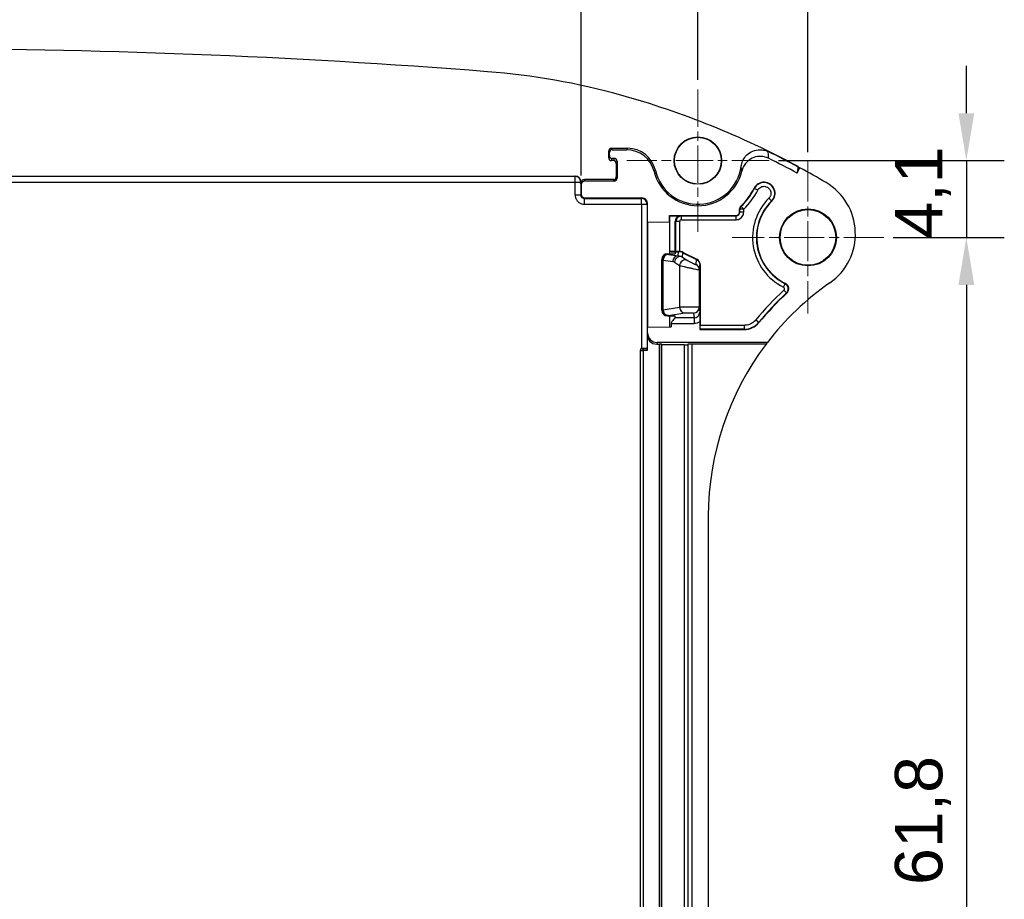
# Model space of a CAD drawing. Header units: millimetres. Extents: x 0 to 420, y 0 to 297.
# Tile 13 of 18: x 108 to 160, y 195 to 241. Entities that reach past the tile are written whole.
import ezdxf

# ---------------------------------------------------------------- set-up
doc = ezdxf.new("R2010")
doc.units = ezdxf.units.MM
doc.linetypes.add('CHAIN', pattern=[0.3543, 0.2362, -0.0295, 0.0591, -0.0295])
doc.layers.add('Centro(ISO)', color=137, linetype='Continuous', lineweight=18, true_color=0x408080)
doc.layers.add('Spigoli visibili(ISO)', color=176, linetype='Continuous', lineweight=25, true_color=0x000080)
doc.layers.add('Quote(ISO)', color=7, linetype='Continuous', lineweight=25)
doc.layers.add('Spigoli tangenti visibili(ISO)', color=7, linetype='Continuous', lineweight=25)
doc.styles.add('Federico-Quote', font='arial.ttf')
doc.dimstyles.new('X.XXX', dxfattribs={"dimtxt": 2.5, "dimasz": 2.5, "dimexe": 2, "dimexo": 0.5, "dimgap": 0.762, "dimtad": 1, "dimdec": 1, "dimrnd": 1e-08, "dimtxsty": 'Federico-Quote', "dimcen": 0.09, "dimdle": 10, "dimclrd": 7, "dimclre": 7, "dimclrt": 7, "dimazin": 2, "dimtfac": 1, "dimtmove": 0, "dimatfit": 3, "dimfxl": 1, "dimtolj": 1, "dimlwd": 25, "dimlwe": 25, "dimarcsym": 0})

# ---------------------------------------------------------------- blocks, each defined once
blk = doc.blocks.new('*D10')
at = {"layer": 'Defpoints', "color": 0, "linetype": 'Continuous', "transparency": 16777216}
for p in [(137.94, 253.173), (65.84, 232.377), (137.94, 232.377)]:
    blk.add_point(p, dxfattribs=at)
at = {"layer": 'Quote(ISO)', "color": 7, "linetype": 'Continuous', "lineweight": 25, "transparency": 16777216}
for p, q in [((65.84, 232.877), (65.84, 255.173)), ((137.94, 232.877), (137.94, 255.173)), ((68.34, 253.173), (135.44, 253.173))]:
    blk.add_line(p, q, dxfattribs=at)
at = {"layer": 'Quote(ISO)', "color": 7, "linetype": 'Continuous', "transparency": 16777216}
for points in [[(68.34, 253.589), (68.34, 252.756), (65.84, 253.173)], [(135.44, 253.589), (135.44, 252.756), (137.94, 253.173)]]:
    blk.add_solid(points, dxfattribs=at)
at = {"layer": 'Quote(ISO)', "color": 7, "linetype": 'Continuous', "lineweight": 25, "transparency": 16777216, "insert": (100.122, 256.445), "char_height": 2.5, "attachment_point": 1, "style": 'Federico-Quote'}
blk.add_mtext('\\A1;72', dxfattribs=at)
blk = doc.blocks.new('*D11')
at = {"layer": 'Defpoints', "color": 0, "linetype": 'Continuous', "transparency": 16777216}
for p in [(144.09, 259.404), (59.69, 237.404), (144.09, 237.404)]:
    blk.add_point(p, dxfattribs=at)
at = {"layer": 'Quote(ISO)', "color": 7, "linetype": 'Continuous', "lineweight": 25, "transparency": 16777216}
for p, q in [((59.69, 237.904), (59.69, 261.404)), ((144.09, 237.904), (144.09, 261.404)), ((62.19, 259.404), (141.59, 259.404))]:
    blk.add_line(p, q, dxfattribs=at)
at = {"layer": 'Quote(ISO)', "color": 7, "linetype": 'Continuous', "transparency": 16777216}
for points in [[(62.19, 259.821), (62.19, 258.987), (59.69, 259.404)], [(141.59, 259.821), (141.59, 258.987), (144.09, 259.404)]]:
    blk.add_solid(points, dxfattribs=at)
at = {"layer": 'Quote(ISO)', "color": 7, "linetype": 'Continuous', "lineweight": 25, "transparency": 16777216, "insert": (98.646, 263.171), "char_height": 2.5, "attachment_point": 1, "style": 'Federico-Quote'}
blk.add_mtext('\\A1;84,4', dxfattribs=at)
blk = doc.blocks.new('*D12')
at = {"layer": 'Defpoints', "color": 0, "linetype": 'Continuous', "transparency": 16777216}
for p in [(149.89, 267.604), (149.89, 233.604), (53.89, 233.488)]:
    blk.add_point(p, dxfattribs=at)
at = {"layer": 'Quote(ISO)', "color": 7, "linetype": 'Continuous', "lineweight": 25, "transparency": 16777216}
for p, q in [((53.89, 233.988), (53.89, 269.604)), ((149.89, 234.104), (149.89, 269.604)), ((56.39, 267.604), (147.39, 267.604))]:
    blk.add_line(p, q, dxfattribs=at)
at = {"layer": 'Quote(ISO)', "color": 7, "linetype": 'Continuous', "transparency": 16777216}
for points in [[(56.39, 268.021), (56.39, 267.187), (53.89, 267.604)], [(147.39, 268.021), (147.39, 267.187), (149.89, 267.604)]]:
    blk.add_solid(points, dxfattribs=at)
at = {"layer": 'Quote(ISO)', "color": 7, "linetype": 'Continuous', "lineweight": 25, "transparency": 16777216, "insert": (100.1, 270.919), "char_height": 2.5, "attachment_point": 1, "style": 'Federico-Quote'}
blk.add_mtext('\\A1;96', dxfattribs=at)
blk = doc.blocks.new('*D13')
at = {"layer": 'Defpoints', "color": 0, "linetype": 'Continuous', "transparency": 16777216}
for p in [(153.89, 229.604), (148.24, 167.854), (158.24, 167.854)]:
    blk.add_point(p, dxfattribs=at)
at = {"layer": 'Quote(ISO)', "color": 7, "linetype": 'Continuous', "lineweight": 25, "transparency": 16777216}
for p, q in [((154.39, 229.604), (160.24, 229.604)), ((158.24, 227.104), (158.24, 170.354)), ((148.74, 167.854), (160.24, 167.854))]:
    blk.add_line(p, q, dxfattribs=at)
at = {"layer": 'Quote(ISO)', "color": 7, "linetype": 'Continuous', "transparency": 16777216}
for points in [[(157.823, 227.104), (158.656, 227.104), (158.24, 229.604)], [(157.823, 170.354), (158.656, 170.354), (158.24, 167.854)]]:
    blk.add_solid(points, dxfattribs=at)
at = {"layer": 'Quote(ISO)', "color": 7, "linetype": 'Continuous', "lineweight": 25, "transparency": 16777216, "insert": (154.473, 195.473), "char_height": 2.5, "attachment_point": 1, "rotation": 90, "style": 'Federico-Quote'}
blk.add_mtext('\\A1;61,8', dxfattribs=at)
blk = doc.blocks.new('*D14')
at = {"layer": 'Defpoints', "color": 0, "linetype": 'Continuous', "transparency": 16777216}
for p in [(147.84, 233.654), (153.89, 229.604), (158.24, 229.604)]:
    blk.add_point(p, dxfattribs=at)
at = {"layer": 'Quote(ISO)', "color": 7, "linetype": 'Continuous', "lineweight": 25, "transparency": 16777216}
for p, q in [((158.24, 236.154), (158.24, 238.654)), ((148.34, 233.654), (160.24, 233.654)), ((158.24, 233.654), (158.24, 229.604)), ((154.39, 229.604), (160.24, 229.604)), ((158.24, 227.104), (158.24, 224.604))]:
    blk.add_line(p, q, dxfattribs=at)
at = {"layer": 'Quote(ISO)', "color": 7, "linetype": 'Continuous', "transparency": 16777216}
for points in [[(157.823, 236.154), (158.656, 236.154), (158.24, 233.654)], [(157.823, 227.104), (158.656, 227.104), (158.24, 229.604)]]:
    blk.add_solid(points, dxfattribs=at)
at = {"layer": 'Quote(ISO)', "color": 7, "linetype": 'Continuous', "lineweight": 25, "transparency": 16777216, "insert": (154.473, 229.544), "char_height": 2.5, "attachment_point": 1, "rotation": 90, "style": 'Federico-Quote'}
blk.add_mtext('\\A1;4,1', dxfattribs=at)

msp = doc.modelspace()

# ---------------------------------------------------------------- linework, layer by layer
at = {"layer": 'Centro(ISO)', "linetype": 'CHAIN', "ltscale": 8.333956}
for p, q in [((144.09, 237.404), (144.09, 229.904)), ((147.84, 233.654), (140.34, 233.654))]:
    msp.add_line(p, q, dxfattribs=at)
at = {"layer": 'Centro(ISO)', "linetype": 'CHAIN', "ltscale": 8.88956}
for p, q in [((149.89, 233.604), (149.89, 225.604)), ((153.89, 229.604), (145.89, 229.604))]:
    msp.add_line(p, q, dxfattribs=at)
at = {"layer": 'Spigoli tangenti visibili(ISO)'}
for p, q in [((139.428, 234.077), (139.39, 234.154)), ((139.578, 234.227), (139.54, 234.304)), ((139.39, 233.804), (139.428, 233.919)), ((139.54, 233.654), (139.578, 233.769)), ((139.678, 233.769), (139.64, 233.654)), ((139.828, 233.619), (139.79, 233.504)), ((66.168, 232.826), (137.612, 232.826)), ((66.168, 232.526), (137.612, 232.526)), ((137.621, 232.835), (137.612, 232.826)), ((137.612, 232.826), (137.612, 232.526)), ((137.612, 232.526), (137.612, 231.857)), ((137.612, 232.526), (137.912, 232.526)), ((137.921, 232.535), (137.912, 232.526)), ((137.912, 232.526), (137.912, 231.857)), ((138.14, 232.577), (138.121, 232.654)), ((139.64, 232.654), (139.678, 232.577)), ((139.79, 232.804), (139.828, 232.727)), ((137.94, 232.377), (137.921, 232.454)), ((147.063, 232.183), (147.048, 232.19)), ((147.242, 232.094), (147.063, 232.183)), ((137.612, 231.857), (137.912, 231.857)), ((137.94, 231.884), (137.912, 231.857)), ((138.14, 231.684), (138.112, 231.657)), ((138.112, 231.657), (141.112, 231.657)), ((138.112, 231.357), (138.112, 231.657)), ((141.112, 231.657), (141.14, 231.684)), ((141.112, 231.357), (141.112, 231.657)), ((147.831, 231.671), (147.972, 231.529)), ((147.972, 231.529), (147.984, 231.517)), ((138.112, 231.357), (141.112, 231.357)), ((141.112, 231.357), (141.112, 223.75)), ((141.112, 231.357), (141.412, 231.357)), ((141.412, 231.357), (141.44, 231.385)), ((141.412, 231.357), (141.412, 223.749)), ((146.307, 231.099), (146.29, 231.106)), ((146.29, 230.954), (146.307, 230.937)), ((146.507, 231.099), (146.307, 231.099)), ((146.307, 230.937), (146.307, 231.099)), ((146.507, 230.937), (146.307, 230.937)), ((146.37, 231.244), (146.353, 231.252)), ((146.507, 231.099), (146.37, 231.244)), ((146.507, 230.937), (146.507, 231.099)), ((142.89, 230.449), (142.93, 230.437)), ((143.13, 230.437), (142.93, 230.437)), ((142.93, 228.871), (142.93, 230.437)), ((143.13, 228.871), (143.13, 230.437)), ((143.19, 230.749), (143.23, 230.737)), ((143.23, 230.737), (146.107, 230.737)), ((143.23, 230.537), (143.23, 230.737)), ((143.23, 230.537), (146.107, 230.537)), ((146.09, 230.754), (146.107, 230.737)), ((146.107, 230.537), (146.107, 230.737)), ((143.072, 228.854), (143.09, 228.872)), ((142.19, 228.442), (142.196, 228.426)), ((142.196, 225.782), (142.196, 228.426)), ((142.252, 228.414), (142.767, 228.338)), ((142.252, 225.793), (142.252, 228.414)), ((142.49, 228.743), (142.496, 228.726)), ((142.535, 228.714), (143.051, 228.637)), ((142.606, 228.743), (142.606, 228.854)), ((143.052, 228.637), (143.072, 228.854)), ((143.271, 228.572), (143.295, 228.801)), ((143.272, 228.572), (143.543, 228.393)), ((143.295, 228.801), (143.314, 228.819)), ((143.997, 228.17), (144.024, 228.437)), ((144.042, 228.455), (144.024, 228.437)), ((142.855, 228.303), (143.126, 228.126)), ((143.126, 228.126), (143.126, 225.924)), ((144.163, 227.902), (144.19, 228.169)), ((144.163, 227.902), (144.163, 225.92)), ((144.208, 228.187), (144.19, 228.169)), ((148.6, 226.987), (148.689, 227.167)), ((148.624, 226.824), (148.76, 226.677)), ((142.19, 225.765), (142.196, 225.782)), ((142.252, 225.793), (143.126, 225.924)), ((144.163, 225.92), (144.188, 225.67)), ((142.49, 225.465), (142.496, 225.482)), ((142.535, 225.494), (143.409, 225.624)), ((142.606, 224.899), (142.606, 225.465)), ((143.888, 225.369), (142.89, 225.369)), ((143.863, 225.62), (143.888, 225.369)), ((143.888, 225.369), (143.888, 225.069)), ((147.145, 225.261), (147.299, 225.134)), ((142.684, 225.069), (143.888, 225.069)), ((146.529, 224.771), (144.207, 224.771)), ((146.529, 224.971), (144.208, 224.971)), ((146.529, 224.971), (146.529, 224.771)), ((146.537, 224.754), (146.529, 224.771)), ((147.308, 225.117), (147.3, 225.134)), ((141.44, 224.568), (141.418, 224.481)), ((141.155, 223.739), (141.14, 223.754)), ((141.417, 223.738), (141.205, 223.738)), ((141.94, 224.068), (141.918, 223.981)), ((142.074, 172.304), (142.074, 223.981)), ((142.174, 172.305), (142.174, 223.978)), ((143.361, 223.946), (143.361, 172.313)), ((143.561, 223.953), (143.561, 172.311)), ((143.566, 223.974), (143.566, 172.306)), ((143.766, 223.981), (143.766, 172.304)), ((141.055, 223.639), (141.04, 223.654)), ((141.055, 223.639), (141.055, 172.404)), ((141.418, 223.638), (141.205, 223.638)), ((141.205, 223.638), (141.205, 172.404))]:
    msp.add_line(p, q, dxfattribs=at)
for centre, radius, start, end in [((147.572, 231.931), 0.567, 314.8885, 153.674), ((144.09, 233.654), 3.317, 313.4135, 333.674), ((144.09, 233.654), 3.517, 313.4135, 333.674), ((149.89, 229.604), 2.917, 134.8885, 243.7647), ((149.89, 229.604), 2.717, 134.8885, 243.7647), ((143.23, 230.437), 0.1, 89.9939, 179.9982), ((159.64, 214.922), 16.217, 132.7865, 140.393), ((148.556, 226.897), 0.1, 312.7859, 63.7653), ((159.64, 214.922), 16.017, 132.7865, 140.393)]:
    msp.add_arc(centre, radius, start, end, dxfattribs=at)
for centre, major_axis, ratio, start_param, end_param in [((5050.491, 229.548), (-4912.001, -0.008), 0.034899, 6.255391, 6.25584), ((2743.736, -2697.26), (-2602.118, 2930.206), 0.038691, 6.281198, 6.28176), ((143.725, 232.781), (1.309, 2.445), 0.958993, 5.304277, 5.396584), ((137.612, 232.526), (0.212, -0.212), 0.999924, 0.785436, 2.356156), ((138.112, 231.856), (0.141, -0.141), 0.999829, 3.926669, 5.498136), ((141.112, 231.357), (0.212, -0.212), 0.999924, 0.785436, 2.356156), ((146.107, 230.937), (0.141, 0.141), 0.999973, 3.926958, 5.497843), ((146.507, 231.099), (0, 0.2), 0.999989, 0.75772, 1.570796), ((143.23, 230.437), (0.086, 0.287), 0.999926, 0.291471, 1.862194), ((142.496, 228.426), (-0.285, -0.095), 0.998478, 4.391374, 5.961221), ((143.197, 228.427), (-1.001, 0), 0.036661, 0.017401, 0.337222), ((142.535, 228.414), (0.044, 0.297), 0.942459, 0.157191, 1.71066), ((143.197, 228.726), (-0.702, 0), 0.052336, 0.017369, 0.33703), ((143.05, 228.338), (0.044, 0.297), 0.942457, 0.156194, 1.710815), ((143.138, 228.303), (0.165, 0.251), 0.922031, 0.129046, 2.115682), ((143.409, 228.126), (0.165, 0.251), 0.92205, 0.127314, 2.1157), ((142.73, 227.974), (0.016, 0.365), 0.746606, 5.864692, 6.204474), ((143.863, 227.902), (0.299, -0.03), 0.998616, 0.099716, 1.206794), ((148.556, 226.897), (0.043, -0.297), 0.999981, 0.602335, 2.539235), ((143.197, 225.781), (-1.001, 0), 0.036661, 5.945953, 6.265773), ((142.496, 225.782), (-0.285, 0.095), 0.998478, 0.321964, 1.891829), ((142.535, 225.793), (0.044, -0.297), 0.942459, 4.572525, 6.125994), ((143.629, 225.92), (-0.534, 0), 0.022955, 3.146816, 5.945797), ((143.409, 225.924), (0.044, -0.297), 0.94246, 4.572524, 6.125966), ((143.863, 225.92), (0.299, 0.03), 0.998616, 4.612947, 6.183469), ((143.197, 225.482), (-0.702, 0), 0.052336, 5.946171, 6.2658), ((143.888, 225.67), (0.046, -0.298), 0.995718, 6.13086, 7.700726), ((146.528, 225.774), (0.383, -0.927), 0.998664, 5.892033, 6.770419), ((141.155, 223.639), (0.0707, 0.0707), 0.999695, 0.78555, 2.356042), ((141.205, 223.739), (-0.05, 0), 0.017452, 0.01735, 1.570747), ((141.205, 223.638), (0, 0.1), 0.00001, 5.940512, 7.853982), ((141.205, 223.639), (-0.15, 0), 0.005817, 0.017443, 1.570789)]:
    msp.add_ellipse(centre, major_axis=major_axis, ratio=ratio, start_param=start_param, end_param=end_param, dxfattribs=at)
for points, knots in [([(147.814, 233.775), (147.814, 233.81), (147.813, 233.846), (147.812, 233.883), (147.81, 233.92), (147.809, 233.959), (147.806, 233.999), (147.803, 234.04), (147.8, 234.083), (147.796, 234.129)], [0, 0, 0, 0, 0.333333, 0.333333, 0.333333, 0.666667, 0.666667, 0.666667, 1, 1, 1, 1]), ([(147.242, 232.094), (147.259, 232.129), (147.281, 232.159), (147.307, 232.186), (147.334, 232.214), (147.367, 232.239), (147.402, 232.257), (147.404, 232.258), (147.406, 232.259), (147.408, 232.26), (147.441, 232.276), (147.476, 232.288), (147.512, 232.294), (147.517, 232.295), (147.523, 232.295), (147.528, 232.296), (147.561, 232.3), (147.594, 232.299), (147.627, 232.294), (147.636, 232.293), (147.645, 232.291), (147.653, 232.289), (147.682, 232.283), (147.711, 232.273), (147.737, 232.259), (147.748, 232.254), (147.759, 232.248), (147.769, 232.241), (147.791, 232.227), (147.812, 232.21), (147.831, 232.192), (147.842, 232.181), (147.852, 232.169), (147.862, 232.157), (147.876, 232.138), (147.888, 232.119), (147.899, 232.099), (147.907, 232.082), (147.915, 232.064), (147.921, 232.046), (147.927, 232.027), (147.931, 232.008), (147.935, 231.989), (147.938, 231.967), (147.94, 231.944), (147.939, 231.922), (147.939, 231.906), (147.937, 231.89), (147.935, 231.874), (147.931, 231.848), (147.924, 231.823), (147.914, 231.799), (147.91, 231.787), (147.905, 231.775), (147.899, 231.764), (147.886, 231.738), (147.869, 231.714), (147.85, 231.691), (147.844, 231.684), (147.838, 231.677), (147.831, 231.671)], [0, 0, 0, 0, 0.0882155, 0.0882155, 0.0882155, 0.1818182, 0.1818182, 0.1818182, 0.1869235, 0.1869235, 0.1869235, 0.2727273, 0.2727273, 0.2727273, 0.2856968, 0.2856968, 0.2856968, 0.3636364, 0.3636364, 0.3636364, 0.3845157, 0.3845157, 0.3845157, 0.4545455, 0.4545455, 0.4545455, 0.4833869, 0.4833869, 0.4833869, 0.5454545, 0.5454545, 0.5454545, 0.582291, 0.582291, 0.582291, 0.6363636, 0.6363636, 0.6363636, 0.6812044, 0.6812044, 0.6812044, 0.7272727, 0.7272727, 0.7272727, 0.780162, 0.780162, 0.780162, 0.8181818, 0.8181818, 0.8181818, 0.8788995, 0.8788995, 0.8788995, 0.9090909, 0.9090909, 0.9090909, 0.9785001, 0.9785001, 0.9785001, 1, 1, 1, 1]), ([(143.543, 228.393), (143.55, 228.388), (143.561, 228.382), (143.573, 228.375), (143.576, 228.373), (143.579, 228.372), (143.582, 228.37), (143.596, 228.362), (143.613, 228.353), (143.632, 228.343), (143.636, 228.34), (143.64, 228.338), (143.644, 228.336), (143.664, 228.325), (143.685, 228.314), (143.707, 228.303), (143.712, 228.301), (143.717, 228.298), (143.721, 228.296), (143.744, 228.284), (143.767, 228.273), (143.789, 228.262), (143.794, 228.259), (143.799, 228.257), (143.804, 228.254), (143.826, 228.243), (143.848, 228.233), (143.868, 228.223), (143.872, 228.221), (143.877, 228.219), (143.881, 228.217), (143.9, 228.208), (143.918, 228.2), (143.934, 228.193), (143.937, 228.192), (143.94, 228.191), (143.943, 228.189), (143.957, 228.183), (143.969, 228.178), (143.978, 228.175), (143.98, 228.174), (143.982, 228.173), (143.983, 228.173), (143.991, 228.17), (143.996, 228.169), (143.997, 228.17), (143.997, 228.17), (143.997, 228.17), (143.997, 228.17)], [0.0000061, 0.0000061, 0.0000061, 0.0000061, 0.1020191, 0.1020191, 0.1020191, 0.125, 0.125, 0.125, 0.2276268, 0.2276268, 0.2276268, 0.25, 0.25, 0.25, 0.3527945, 0.3527945, 0.3527945, 0.375, 0.375, 0.375, 0.4780619, 0.4780619, 0.4780619, 0.5, 0.5, 0.5, 0.6032838, 0.6032838, 0.6032838, 0.625, 0.625, 0.625, 0.7285384, 0.7285384, 0.7285384, 0.75, 0.75, 0.75, 0.8535787, 0.8535787, 0.8535787, 0.875, 0.875, 0.875, 0.979647, 0.979647, 0.979647, 1, 1, 1, 1]), ([(148.717, 227.172), (148.716, 227.172), (148.715, 227.172), (148.714, 227.172), (148.712, 227.171), (148.71, 227.171), (148.708, 227.17), (148.706, 227.17), (148.705, 227.17), (148.703, 227.169), (148.701, 227.169), (148.7, 227.169), (148.699, 227.169), (148.696, 227.168), (148.694, 227.168), (148.691, 227.167), (148.691, 227.167), (148.69, 227.167), (148.689, 227.167)], [0, 0, 0, 0, 0.118589, 0.118589, 0.118589, 0.333333, 0.333333, 0.333333, 0.512353, 0.512353, 0.512353, 0.666667, 0.666667, 0.666667, 0.906994, 0.906994, 0.906994, 1, 1, 1, 1]), ([(148.79, 226.681), (148.789, 226.681), (148.788, 226.681), (148.786, 226.681), (148.784, 226.681), (148.782, 226.68), (148.78, 226.68), (148.779, 226.68), (148.777, 226.68), (148.775, 226.679), (148.773, 226.679), (148.772, 226.679), (148.77, 226.679), (148.768, 226.678), (148.765, 226.678), (148.763, 226.678), (148.762, 226.678), (148.761, 226.677), (148.76, 226.677)], [0, 0, 0, 0, 0.118589, 0.118589, 0.118589, 0.333333, 0.333333, 0.333333, 0.512353, 0.512353, 0.512353, 0.666667, 0.666667, 0.666667, 0.906994, 0.906994, 0.906994, 1, 1, 1, 1]), ([(143.409, 225.624), (143.41, 225.625), (143.412, 225.625), (143.414, 225.625), (143.421, 225.626), (143.431, 225.627), (143.443, 225.628), (143.447, 225.628), (143.451, 225.628), (143.456, 225.629), (143.468, 225.629), (143.481, 225.63), (143.495, 225.63), (143.502, 225.631), (143.51, 225.631), (143.518, 225.631), (143.531, 225.631), (143.546, 225.632), (143.56, 225.632), (143.571, 225.632), (143.581, 225.632), (143.592, 225.632), (143.605, 225.632), (143.619, 225.633), (143.632, 225.633), (143.645, 225.633), (143.658, 225.632), (143.671, 225.632), (143.682, 225.632), (143.693, 225.632), (143.703, 225.632), (143.718, 225.632), (143.732, 225.631), (143.745, 225.631), (143.753, 225.631), (143.76, 225.63), (143.768, 225.63), (143.782, 225.63), (143.794, 225.629), (143.806, 225.628), (143.81, 225.628), (143.815, 225.628), (143.819, 225.627), (143.83, 225.627), (143.84, 225.626), (143.847, 225.625), (143.849, 225.625), (143.85, 225.624), (143.852, 225.624), (143.858, 225.623), (143.862, 225.622), (143.863, 225.621), (143.863, 225.621), (143.863, 225.62), (143.863, 225.62)], [0.0000001, 0.0000001, 0.0000001, 0.0000001, 0.0213224, 0.0213224, 0.0213224, 0.1111111, 0.1111111, 0.1111111, 0.1426917, 0.1426917, 0.1426917, 0.2222222, 0.2222222, 0.2222222, 0.2631639, 0.2631639, 0.2631639, 0.3333333, 0.3333333, 0.3333333, 0.3838946, 0.3838946, 0.3838946, 0.4444444, 0.4444444, 0.4444444, 0.5045842, 0.5045842, 0.5045842, 0.5555556, 0.5555556, 0.5555556, 0.6252657, 0.6252657, 0.6252657, 0.6666667, 0.6666667, 0.6666667, 0.7459685, 0.7459685, 0.7459685, 0.7777778, 0.7777778, 0.7777778, 0.8664318, 0.8664318, 0.8664318, 0.8888889, 0.8888889, 0.8888889, 0.9874939, 0.9874939, 0.9874939, 1, 1, 1, 1]), ([(147.145, 225.261), (147.118, 225.228), (147.089, 225.198), (147.057, 225.17), (147.03, 225.147), (147.002, 225.125), (146.972, 225.105), (146.933, 225.079), (146.89, 225.056), (146.846, 225.037), (146.818, 225.025), (146.789, 225.014), (146.76, 225.005), (146.71, 224.99), (146.658, 224.98), (146.605, 224.975), (146.58, 224.972), (146.555, 224.971), (146.529, 224.971)], [0.0000001, 0.0000001, 0.0000001, 0.0000001, 0.1801241, 0.1801241, 0.1801241, 0.3333333, 0.3333333, 0.3333333, 0.5368853, 0.5368853, 0.5368853, 0.6666667, 0.6666667, 0.6666667, 0.8938062, 0.8938062, 0.8938062, 1, 1, 1, 1])]:
    msp.add_open_spline(points, degree=3, knots=knots, dxfattribs=at)
for points in [[(137.612, 231.857), (137.612, 231.803), (137.628, 231.7), (137.701, 231.558), (137.813, 231.445), (137.955, 231.373), (138.058, 231.357), (138.112, 231.357)], [(146.107, 230.537), (146.15, 230.537), (146.232, 230.55), (146.347, 230.608), (146.436, 230.698), (146.494, 230.811), (146.507, 230.893), (146.507, 230.937)], [(143.052, 228.637), (143.091, 228.635), (143.168, 228.621), (143.238, 228.59), (143.271, 228.572)], [(143.126, 228.126), (143.146, 228.12), (143.207, 228.104), (143.352, 228.069), (143.531, 228.028), (143.723, 227.986), (143.903, 227.948), (144.047, 227.919), (144.141, 227.903), (144.163, 227.901), (144.163, 227.902)], [(144.19, 225.151), (144.145, 225.124), (144.049, 225.084), (143.944, 225.069), (143.888, 225.069)]]:
    msp.add_open_spline(points, degree=3, dxfattribs=at)
at = {"layer": 'Spigoli visibili(ISO)'}
for p, q in [((139.39, 233.804), (139.39, 234.154)), ((139.428, 233.919), (139.428, 234.077)), ((139.54, 234.304), (140.387, 234.304)), ((139.578, 234.227), (140.326, 234.227)), ((139.64, 233.654), (139.54, 233.654)), ((139.678, 233.769), (139.578, 233.769)), ((139.828, 233.619), (139.828, 232.727)), ((139.79, 233.504), (139.79, 232.804)), ((149.32, 232.993), (149.471, 233.273)), ((149.365, 233.32), (149.375, 233.338)), ((149.375, 233.338), (149.375, 233.325)), ((66.159, 232.835), (137.621, 232.835)), ((137.921, 232.454), (137.921, 232.535)), ((139.64, 232.654), (138.121, 232.654)), ((139.678, 232.577), (138.14, 232.577)), ((137.94, 232.377), (137.94, 231.884)), ((138.14, 231.684), (141.14, 231.684)), ((141.44, 230.429), (141.44, 231.385)), ((146.29, 230.954), (146.29, 231.106)), ((141.439, 230.429), (141.439, 224.879)), ((141.44, 230.429), (141.439, 230.429)), ((141.44, 230.429), (142.59, 230.409)), ((142.59, 230.409), (142.59, 230.754)), ((142.59, 230.754), (146.09, 230.754)), ((142.59, 230.754), (142.607, 230.749)), ((142.607, 228.859), (142.607, 230.749)), ((142.607, 230.749), (143.19, 230.749)), ((142.89, 228.859), (142.89, 230.449)), ((142.59, 230.409), (142.59, 230.409)), ((142.59, 230.409), (142.59, 228.854)), ((142.59, 228.854), (142.607, 228.859)), ((142.89, 228.859), (142.607, 228.859)), ((142.93, 228.871), (142.89, 228.859)), ((142.19, 225.765), (142.19, 228.442)), ((142.49, 228.743), (142.89, 228.744)), ((142.606, 228.854), (142.59, 228.854)), ((142.684, 228.854), (143.072, 228.854)), ((142.89, 228.839), (142.89, 228.744)), ((143.295, 228.801), (144.024, 228.437)), ((143.314, 228.819), (144.042, 228.455)), ((144.208, 228.187), (144.208, 224.971)), ((142.49, 225.465), (142.89, 225.464)), ((142.89, 225.369), (142.89, 225.464)), ((141.44, 224.879), (141.439, 224.879)), ((141.44, 224.879), (142.684, 224.9)), ((141.44, 224.568), (141.44, 224.879)), ((142.684, 225.069), (142.684, 224.9)), ((144.19, 225.151), (144.19, 224.754)), ((144.207, 224.771), (144.19, 224.754)), ((144.19, 224.754), (146.537, 224.754)), ((141.418, 224.481), (141.418, 223.638)), ((141.412, 223.749), (141.417, 223.738)), ((141.918, 223.981), (142.074, 223.981)), ((147.751, 224.068), (141.94, 224.068)), ((142.19, 223.946), (142.174, 223.978)), ((143.361, 223.946), (142.19, 223.946)), ((142.19, 172.313), (142.19, 223.946)), ((143.566, 223.974), (143.561, 223.953)), ((147.684, 223.981), (143.766, 223.981)), ((141.04, 223.654), (141.04, 172.404)), ((144.64, 214.922), (144.64, 176.335))]:
    msp.add_line(p, q, dxfattribs=at)
for centre, radius in [((144.09, 233.654), 1.25), ((144.09, 233.654), 1.233), ((149.89, 229.604), 1.5), ((149.89, 229.604), 1.466)]:
    msp.add_circle(centre, radius, dxfattribs=at)
for centre, radius, start, end in [((101.89, -160.446), 400, 85.5386, 94.4614), ((130.127, 201.454), 37, 74.4806, 85.5386), ((127.986, 193.746), 45, 61.6211, 74.4806), ((127.986, 193.746), 44.98, 61.6211, 63.8703), ((127.986, 193.746), 44.671, 61.4732, 63.6496), ((144.09, 233.654), 2.377, 193.821, 346.5979), ((144.09, 233.654), 2.3, 192.9145, 352.4887), ((127.986, 193.746), 44.989, 59.4604, 61.4743), ((147.572, 231.931), 0.585, 314.8885, 153.674), ((149.252, 229.791), 3.138, 304.9398, 59.4604), ((144.09, 233.654), 3.3, 313.2918, 333.674), ((149.89, 229.604), 2.7, 134.8885, 244.246), ((146.09, 230.954), 0.2, 269.9997, 0.0003), ((146.49, 231.106), 0.2, 133.2918, 180), ((143.09, 228.372), 0.5, 63.435, 85.4232), ((159.64, 214.922), 15, 124.9398, 142.4306), ((148.586, 226.902), 0.3, 312.6968, 64.2469), ((159.64, 214.922), 16, 132.6977, 140.4204), ((159.64, 214.922), 15, 142.8501, 180)]:
    msp.add_arc(centre, radius, start, end, dxfattribs=at)
for centre, major_axis, ratio, start_param, end_param in [((139.54, 234.154), (-0.067, 0.134), 0.999239, 5.819964, 7.390151), ((139.578, 234.077), (-0.067, 0.134), 0.999239, 5.819964, 7.390151), ((140.325, 232.726), (0.926, 1.182), 0.998991, 5.618866, 6.947454), ((140.385, 232.803), (-0.936, -1.174), 0.998979, 2.469465, 3.813857), ((139.54, 233.804), (-0.047, -0.143), 0.998478, 5.034353, 6.604236), ((139.578, 233.919), (-0.047, -0.143), 0.998478, 5.034353, 6.604236), ((139.64, 233.504), (0.047, 0.143), 0.998478, 5.034353, 6.604236), ((139.678, 233.619), (0.047, 0.143), 0.998478, 5.034353, 6.604236), ((137.621, 232.535), (0.212, 0.212), 0.999924, 5.497825, 7.068545), ((138.121, 232.454), (-0.049, 0.194), 0.999353, 6.038448, 7.60894), ((138.14, 232.377), (-0.049, 0.194), 0.999353, 6.038448, 7.60894), ((139.64, 232.804), (0.067, -0.134), 0.999239, 5.819964, 7.390151), ((139.678, 232.727), (0.067, -0.134), 0.999239, 5.819964, 7.390151), ((138.14, 231.885), (-0.141, -0.141), 0.999924, 5.497825, 7.068545), ((141.14, 231.384), (0.212, 0.212), 0.999924, 5.497825, 7.068545), ((143.19, 230.449), (-0.287, 0.086), 0.999834, 5.003866, 6.574571), ((143.13, 228.871), (-0.2, 0), 0.005236, 4.913347, 6.265737), ((143.129, 228.78), (-0.213, 0.02), 0.42393, 4.747906, 4.936118), ((142.49, 228.443), (0.069, 0.292), 0.997958, 0.233011, 1.802894), ((142.59, 228.852), (0.3, 0), 0.005259, 1.249932, 1.518436), ((142.59, 228.839), (0.3, 0), 0.052408, 0, 1.249936), ((143.908, 228.187), (0.212, 0.212), 0.999973, 5.497801, 6.604928), ((142.49, 225.765), (-0.069, 0.292), 0.997958, 1.338698, 2.908581), ((144.207, 224.971), (0, -0.2), 0.005236, 0.005229, 1.57079), ((146.537, 225.754), (0.426, -0.905), 0.999983, 5.843186, 6.723184), ((141.918, 224.481), (-0.121, -0.485), 0.999353, 4.95743, 6.527922), ((141.94, 224.569), (-0.121, -0.485), 0.999353, 4.95743, 6.527922), ((141.14, 223.654), (-0.0707, 0.0707), 0.999695, 5.780891, 7.068431), ((141.112, 223.749), (-0.3, 0), 0.017455, 3.150319, 4.619104), ((141.417, 223.638), (0, 0.1), 0.008727, 4.712408, 6.265752), ((142.074, 223.977), (0.1, 0), 0.034921, 0.017453, 1.570796), ((143.361, 223.953), (0.2, 0), 0.034921, 4.712389, 6.274459), ((143.766, 223.974), (0.2, 0), 0.034921, 1.570796, 3.132866), ((6336.427, 218.329), (-6190.906, -0.059), 0.034899, 6.256345, 6.25675)]:
    msp.add_ellipse(centre, major_axis=major_axis, ratio=ratio, start_param=start_param, end_param=end_param, dxfattribs=at)
for points, knots in [([(146.37, 233.353), (146.382, 233.445), (146.407, 233.535), (146.483, 233.715), (146.537, 233.802), (146.687, 233.978), (146.788, 234.058), (147.014, 234.177), (147.137, 234.213), (147.359, 234.235), (147.455, 234.23), (147.635, 234.195), (147.717, 234.167), (147.796, 234.129)], [0, 0, 0, 0, 0.0278203, 0.0278203, 0.0585537, 0.0585537, 0.0969109, 0.0969109, 0.13521, 0.13521, 0.1639076, 0.1639076, 0.1900296, 0.1900296, 0.1900296, 0.1900296]), ([(147.814, 233.775), (147.741, 233.811), (147.664, 233.838), (147.499, 233.874), (147.411, 233.881), (147.195, 233.87), (147.069, 233.838), (146.837, 233.729), (146.734, 233.654), (146.584, 233.493), (146.531, 233.418), (146.45, 233.263), (146.421, 233.184), (146.402, 233.103)], [-0.1800884, -0.1800884, -0.1800884, -0.1800884, -0.1556815, -0.1556815, -0.1293384, -0.1293384, -0.09075, -0.09075, -0.0525348, -0.0525348, -0.0250408, -0.0250408, 0, 0, 0, 0]), ([(143.295, 228.801), (143.295, 228.802), (143.294, 228.802), (143.225, 228.836), (143.148, 228.853), (143.074, 228.854), (143.073, 228.854), (143.072, 228.854)], [-1.45461587, -1.45461587, -1.45461587, -1.45461587, -1.45435913, -1.45435913, -1.43255816, -1.43255816, -1.43220777, -1.43220777, -1.43220777, -1.43220777]), ([(144.024, 228.437), (144.057, 228.42), (144.087, 228.398), (144.112, 228.37), (144.137, 228.343), (144.156, 228.311), (144.17, 228.277), (144.183, 228.242), (144.19, 228.206), (144.19, 228.169)], [0, 0, 0, 0, 0.333333, 0.333333, 0.333333, 0.666667, 0.666667, 0.666667, 1, 1, 1, 1]), ([(142.89, 225.369), (142.89, 225.368), (142.888, 225.365), (142.877, 225.351), (142.864, 225.336), (142.828, 225.294), (142.796, 225.259), (142.751, 225.203), (142.731, 225.179), (142.706, 225.14), (142.699, 225.127), (142.688, 225.099), (142.684, 225.085), (142.684, 225.069)], [-0.24978681, -0.24978681, -0.24978681, -0.24978681, -0.24409143, -0.24409143, -0.23363744, -0.23363744, -0.21912578, -0.21912578, -0.20996656, -0.20996656, -0.20538695, -0.20538695, -0.20080733, -0.20080733, -0.20080733, -0.20080733]), ([(144.188, 225.67), (144.188, 225.65), (144.188, 225.63), (144.189, 225.611), (144.189, 225.588), (144.189, 225.566), (144.189, 225.544), (144.189, 225.534), (144.189, 225.525), (144.189, 225.516), (144.189, 225.483), (144.189, 225.449), (144.189, 225.415), (144.189, 225.401), (144.189, 225.387), (144.19, 225.373), (144.19, 225.343), (144.19, 225.313), (144.19, 225.283), (144.19, 225.238), (144.19, 225.195), (144.19, 225.151)], [0, 0, 0, 0, 0.117028, 0.117028, 0.117028, 0.25, 0.25, 0.25, 0.306061, 0.306061, 0.306061, 0.5, 0.5, 0.5, 0.58094, 0.58094, 0.58094, 0.75, 0.75, 0.75, 1, 1, 1, 1])]:
    msp.add_open_spline(points, degree=3, knots=knots, dxfattribs=at)
for points in [[(149.365, 233.32), (149.36, 233.284), (149.35, 233.211), (149.335, 233.102), (149.325, 233.029), (149.32, 232.993)], [(149.375, 233.325), (149.407, 233.308), (149.439, 233.29), (149.471, 233.273)], [(141.14, 223.754), (141.131, 223.754), (141.121, 223.753), (141.112, 223.75)]]:
    msp.add_open_spline(points, degree=3, dxfattribs=at)

# ---------------------------------------------------------------- dimensions: what is measured, and where the dimension line sits
at = {"layer": 'Quote(ISO)', "color": 7, "linetype": 'Continuous', "lineweight": 25}
for base, p1, p2, angle, override, picture, middle in [((149.89, 267.604), (53.89, 233.488), (149.89, 233.604), 180, {"dimdec": 1, "dimtp": 0, "dimtm": 0, "dimtdec": 2, "dimtofl": 0, "dimatfit": 1}, '*D12', (101.89, 267.604)), ((144.09, 259.404), (59.69, 237.404), (144.09, 237.404), 180, {"dimdec": 1, "dimtp": 0, "dimtm": 0, "dimtdec": 2, "dimtofl": 0, "dimatfit": 1}, '*D11', (101.89, 259.404)), ((137.94, 253.173), (65.84, 232.377), (137.94, 232.377), 180, {"dimdec": 0, "dimtp": 0, "dimtm": 0, "dimtdec": 0, "dimtofl": 0, "dimatfit": 1}, '*D10', (101.89, 253.173)), ((158.239808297, 229.603950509), (147.839808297, 233.653950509), (153.889808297, 229.603950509), 90, {"dimdec": 1, "dimtp": 0, "dimtm": 0, "dimtdec": 2, "dimtofl": 1, "dimatfit": 1}, '*D14', (158.239808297, 231.628950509)), ((158.239808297, 167.853950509), (153.889808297, 229.603950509), (148.239808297, 167.853950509), 90, {"dimdec": 1, "dimtp": 0, "dimtm": 0, "dimtdec": 2, "dimtofl": 0, "dimatfit": 1}, '*D13', (158.239808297, 198.728950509))]:
    dim = msp.add_linear_dim(base=base, p1=p1, p2=p2, angle=angle, dimstyle='X.XXX', override=override, dxfattribs=at)
    dim.commit()
    dim.dimension.update_dxf_attribs({"geometry": picture, "text_midpoint": middle, "dimtype": 160})

doc.saveas('drawing.dxf')
